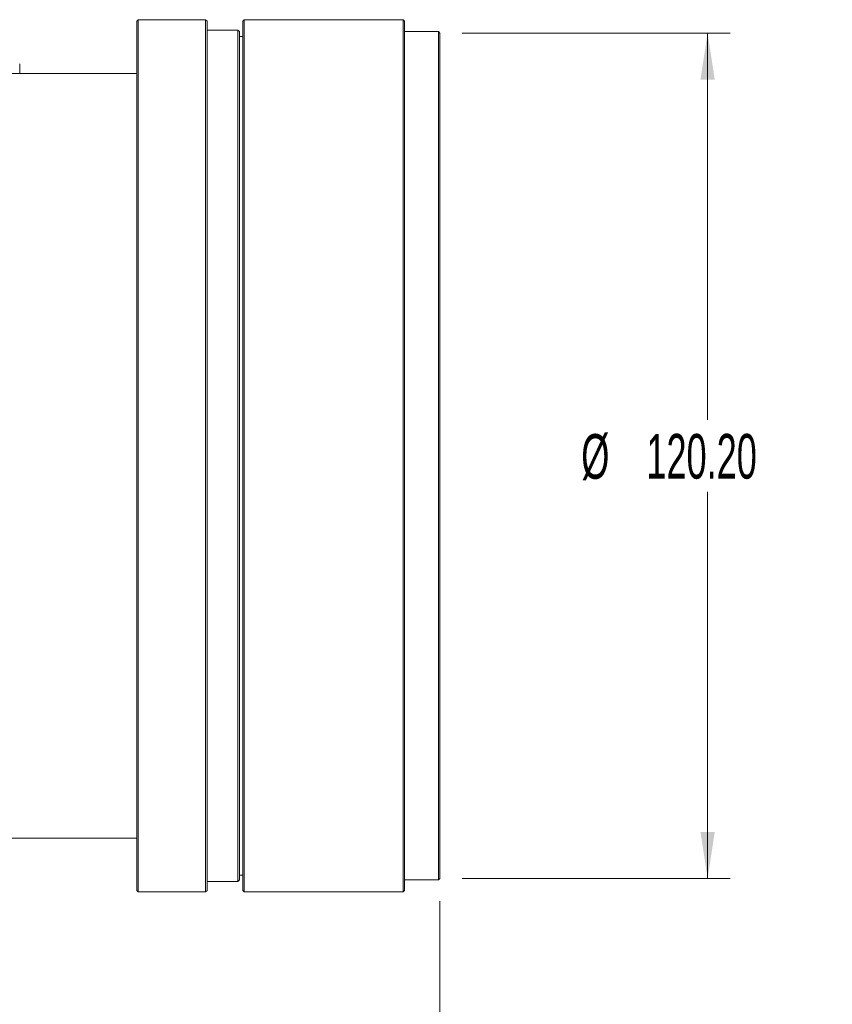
# Model space of a CAD drawing. Header units: millimetres. Extents: x 0 to 1118, y 0 to 864.
# Tile 76 of 78: x 895 to 953, y 718 to 788. Entities that reach past the tile are written whole.
import ezdxf

# ---------------------------------------------------------------- set-up
doc = ezdxf.new("R2010")
doc.units = ezdxf.units.MM
doc.styles.add('SLDTEXTSTYLE3', font='TXT', dxfattribs={"width": 0.605})
doc.dimstyles.new('SLDDIMSTYLE2', dxfattribs={"dimtxt": 3.175, "dimasz": 3.302, "dimexe": 0, "dimexo": 0.0625, "dimgap": 0.79375, "dimtad": 0, "dimtih": 1, "dimtoh": 1, "dimlfac": 2, "dimrnd": 1e-09, "dimzin": 4, "dimdsep": 46, "dimtxsty": 'SLDTEXTSTYLE3', "dimsah": 1, "dimcen": 0.09, "dimadec": 0, "dimazin": 1, "dimtfac": 1, "dimtofl": 0, "dimtmove": 0, "dimatfit": 3, "dimfxl": 1, "dimfrac": 2, "dimtolj": 1, "dimtzin": 12, "dimarcsym": 0})
doc.dimstyles.new('SLDDIMSTYLE3', dxfattribs={"dimtxt": 3.175, "dimasz": 3.302, "dimexe": 0, "dimexo": 0.0625, "dimgap": 0.79375, "dimtad": 0, "dimtih": 1, "dimtoh": 1, "dimlfac": 2, "dimrnd": 1e-09, "dimzin": 12, "dimdsep": 46, "dimtxsty": 'SLDTEXTSTYLE3', "dimsah": 1, "dimcen": 0.09, "dimadec": 0, "dimazin": 3, "dimtfac": 1, "dimtofl": 0, "dimtmove": 0, "dimatfit": 3, "dimfxl": 1, "dimfrac": 2, "dimtolj": 1, "dimtzin": 12, "dimarcsym": 0})

# ---------------------------------------------------------------- blocks, each defined once
blk = doc.blocks.new('_D_33')
at = {"color": 7, "linetype": 'Continuous', "lineweight": 0}
for p, q in [((926.356, 787.032), (945.406, 787.032)), ((943.806, 787.032), (943.806, 759.532)), ((943.806, 726.932), (943.806, 754.431)), ((926.356, 726.932), (945.406, 726.932))]:
    blk.add_line(p, q, dxfattribs=at)
for points in [[(943.806, 787.032), (943.298, 783.73), (944.314, 783.73)], [(943.806, 726.932), (944.314, 730.234), (943.298, 730.234)]]:
    blk.add_solid(points, dxfattribs=at)
at = {"color": 7, "linetype": 'Continuous', "lineweight": 0, "char_height": 3.175, "attachment_point": 1, "style": 'SLDTEXTSTYLE3'}
for s, insert in [('%%c', (934.822, 758.524)), ('120.20', (939.451, 758.533))]:
    blk.add_mtext(s, dxfattribs=dict(at, insert=insert))
blk = doc.blocks.new('_D_34')
at = {"color": 7, "linetype": 'Continuous', "lineweight": 0}
for p, q in [((924.756, 725.332), (924.756, 705.587)), ((853.481, 722.882), (853.481, 705.587)), ((853.481, 707.187), (882.449, 707.187)), ((924.756, 707.187), (895.788, 707.187))]:
    blk.add_line(p, q, dxfattribs=at)
for points in [[(853.481, 707.187), (856.783, 706.679), (856.783, 707.695)], [(924.756, 707.187), (921.454, 707.695), (921.454, 706.679)]]:
    blk.add_solid(points, dxfattribs=at)
at = {"color": 7, "linetype": 'Continuous', "lineweight": 0, "insert": (882.449, 708.843), "char_height": 3.175, "attachment_point": 1, "style": 'SLDTEXTSTYLE3'}
blk.add_mtext('142.55', dxfattribs=at)
blk = doc.blocks.new('_D_35')
at = {"color": 7, "linetype": 'Continuous', "lineweight": 0}
for p, q in [((766.656, 738.382), (766.656, 692.92)), ((924.756, 725.332), (924.756, 692.92)), ((766.656, 694.52), (839.036, 694.52)), ((924.756, 694.52), (852.376, 694.52))]:
    blk.add_line(p, q, dxfattribs=at)
for points in [[(766.656, 694.52), (769.958, 694.012), (769.958, 695.028)], [(924.756, 694.52), (921.454, 695.028), (921.454, 694.012)]]:
    blk.add_solid(points, dxfattribs=at)
at = {"color": 7, "linetype": 'Continuous', "lineweight": 0, "insert": (839.036, 696.176), "char_height": 3.175, "attachment_point": 1, "style": 'SLDTEXTSTYLE3'}
blk.add_mtext('316.20', dxfattribs=at)

msp = doc.modelspace()

# ---------------------------------------------------------------- linework, layer by layer
at = {"color": 7, "linetype": 'Continuous', "lineweight": 15}
for p, q in [((903.3061, 787.9819), (903.2061, 787.8819)), ((903.2061, 726.0819), (903.2061, 787.8819)), ((908.1061, 787.9819), (903.3061, 787.9819)), ((903.3061, 725.9819), (903.3061, 787.9819)), ((908.2061, 787.8819), (908.1061, 787.9819)), ((908.1061, 725.9819), (908.1061, 787.9819)), ((908.2061, 726.0819), (908.2061, 787.8819)), ((910.8561, 787.9819), (910.7561, 787.8819)), ((910.7561, 726.0819), (910.7561, 787.8819)), ((922.1561, 787.9819), (910.8561, 787.9819)), ((910.8561, 725.9819), (910.8561, 787.9819)), ((922.2561, 787.8819), (922.1561, 787.9819)), ((922.1561, 725.9819), (922.1561, 787.9819)), ((922.2561, 726.0819), (922.2561, 787.8819)), ((910.4061, 787.2319), (908.2061, 787.2319)), ((910.5061, 787.1319), (910.4061, 787.2319)), ((910.4061, 726.7319), (910.4061, 787.2319)), ((910.5061, 726.8319), (910.5061, 787.1319)), ((910.7561, 786.7979), (910.5061, 786.7979)), ((924.6561, 787.1319), (922.2561, 787.1319)), ((924.7561, 787.0319), (924.6561, 787.1319)), ((924.6561, 726.8319), (924.6561, 787.1319)), ((924.7561, 726.9319), (924.7561, 787.0319)), ((894.8825, 784.1569), (894.8825, 784.8398)), ((903.2061, 784.1569), (892.1561, 784.1569)), ((892.1561, 729.8069), (903.2061, 729.8069)), ((908.2061, 726.7319), (910.4061, 726.7319)), ((910.4061, 726.7319), (910.5061, 726.8319)), ((910.5061, 727.1659), (910.7561, 727.1659)), ((922.2561, 726.8319), (924.6561, 726.8319)), ((924.6561, 726.8319), (924.7561, 726.9319)), ((903.2061, 726.0819), (903.3061, 725.9819)), ((903.3061, 725.9819), (908.1061, 725.9819)), ((908.1061, 725.9819), (908.2061, 726.0819)), ((910.7561, 726.0819), (910.8561, 725.9819)), ((910.8561, 725.9819), (922.1561, 725.9819)), ((922.1561, 725.9819), (922.2561, 726.0819))]:
    msp.add_line(p, q, dxfattribs=at)

# ---------------------------------------------------------------- dimensions: what is measured, and where the dimension line sits
at = {"color": 7, "linetype": 'Continuous', "lineweight": 0}
dim = msp.add_linear_dim(base=(943.8061, 787.0319), p1=(924.7561, 726.9319), p2=(924.7561, 787.0319), angle=90, text='%%c<>', dimstyle='SLDDIMSTYLE2', dxfattribs=at)
dim.commit()
dim.dimension.update_dxf_attribs({"geometry": '_D_33', "text_midpoint": (943.8061, 756.9819), "dimtype": 160})
for base, p2, dimstyle, picture, middle in [((766.6561, 694.5199), (766.6561, 739.9819), 'SLDDIMSTYLE2', '_D_35', (845.7061, 694.5199)), ((853.4811, 707.1867), (853.4811, 724.4819), 'SLDDIMSTYLE3', '_D_34', (889.1186, 707.1867))]:
    dim = msp.add_linear_dim(base=base, p1=(924.7561, 726.9319), p2=p2, dimstyle=dimstyle, dxfattribs=at)
    dim.commit()
    dim.dimension.update_dxf_attribs({"geometry": picture, "text_midpoint": middle, "dimtype": 160})

doc.saveas('drawing.dxf')
